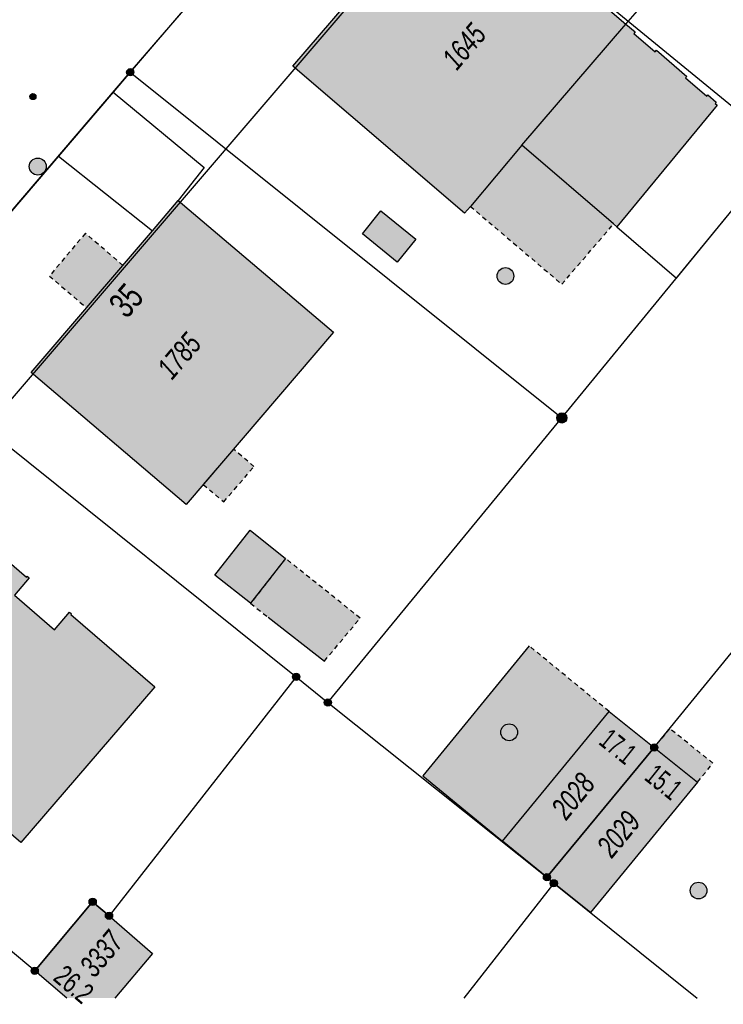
# Model space of a CAD drawing. Header units: metres. Extents: x 2695751 to 2696029, y 1260877 to 1261206.
# Tile 32 of 69: x 2695928 to 2695959, y 1260882 to 1260926. Entities that reach past the tile are written whole.
import ezdxf

# ---------------------------------------------------------------- set-up
doc = ezdxf.new("R2010")
doc.units = ezdxf.units.M
doc.linetypes.add('AUSGEZOGEN', pattern=[0])
doc.linetypes.add('VERDECKT2_S2', pattern=[0.36, 0.2, -0.16])
for name, color, linetype in [('AV_Flächen (EO)', 7, 'AUSGEZOGEN'), ('AV_Gebäudeflächen (BB)', 7, 'AUSGEZOGEN'), ('AV_Gebäudeflächen (EO)', 7, 'AUSGEZOGEN'), ('AV_Haus-Nr.', 7, 'AUSGEZOGEN'), ('AV_Linien (BB)', 7, 'AUSGEZOGEN'), ('AV_Linien (EO)', 7, 'AUSGEZOGEN'), ('AV_Versicherung-Nr.', 7, 'AUSGEZOGEN'), ('Liegenschaftsgrenzen', 7, 'AUSGEZOGEN'), ('PFAV', 255, 'AUSGEZOGEN'), ('PFAW', 255, 'AUSGEZOGEN'), ('RAEW', 8, 'AUSGEZOGEN'), ('RP_Abstandslinie', 7, 'AUSGEZOGEN')]:
    doc.layers.add(name, color=color, linetype=linetype)
doc.styles.add('ARIAL', font='arial.ttf')

msp = doc.modelspace()

# ---------------------------------------------------------------- hatches: boundary and pattern name
at = {"layer": 'AV_Gebäudeflächen (BB)', "true_color": 0xd2d2d2, "transparency": 33554687}
for points in [[(2695954.875, 1260925.907), (2695947.236, 1260932.465), (2695939.99, 1260924.03), (2695947.664, 1260917.461), (2695947.922, 1260917.766), (2695950.228, 1260920.495), (2695954.32, 1260916.979), (2695954.472, 1260916.849), (2695958.95, 1260922.287), (2695958.859, 1260922.365), (2695958.905, 1260922.418), (2695958.526, 1260922.744), (2695958.48, 1260922.691), (2695957.532, 1260923.505), (2695957.591, 1260923.574), (2695956.233, 1260924.74), (2695956.175, 1260924.672), (2695955.219, 1260925.492), (2695955.278, 1260925.561)], [(2695935.233, 1260904.444), (2695941.805, 1260912.14), (2695934.874, 1260918.025), (2695933.724, 1260916.679), (2695928.308, 1260910.343)], [(2695943.099, 1260916.543), (2695944.653, 1260915.278), (2695945.48, 1260916.294), (2695943.926, 1260917.559)], [(2695923.534, 1260904.612), (2695918.095, 1260898.261), (2695917.835, 1260897.957), (2695927.836, 1260889.336), (2695933.825, 1260896.284), (2695930.069, 1260899.523), (2695930.101, 1260899.56), (2695930.018, 1260899.633), (2695929.338, 1260898.844), (2695927.551, 1260900.385), (2695928.216, 1260901.157), (2695928.125, 1260901.235), (2695928.092, 1260901.198), (2695923.788, 1260904.908)], [(2695938.079, 1260903.298), (2695936.507, 1260901.277), (2695938.108, 1260900.025), (2695939.665, 1260902.03)], [(2695951.345, 1260887.779), (2695956.14, 1260893.58), (2695954.117, 1260895.196), (2695949.356, 1260889.393)], [(2695951.345, 1260887.779), (2695951.65, 1260887.51), (2695953.292, 1260886.201), (2695958.076, 1260892.032), (2695956.14, 1260893.58)], [(2695929.894, 1260882.381), (2695932.044, 1260882.381), (2695933.719, 1260884.379), (2695931.78, 1260886.06), (2695931.05, 1260886.68), (2695928.46, 1260883.6)]]:
    msp.add_hatch(color=254, dxfattribs=at).paths.add_polyline_path(points)
at = {"layer": 'AV_Gebäudeflächen (EO)', "true_color": 0xebebeb, "transparency": 33554687}
for points in [[(2695947.922, 1260917.766), (2695952.007, 1260914.287), (2695954.32, 1260916.979), (2695950.228, 1260920.495)], [(2695930.776, 1260913.231), (2695932.399, 1260915.13), (2695930.724, 1260916.562), (2695929.115, 1260914.651)], [(2695937.344, 1260906.915), (2695935.993, 1260905.334), (2695936.906, 1260904.556), (2695938.257, 1260906.137)], [(2695938.108, 1260900.025), (2695938.888, 1260899.399), (2695941.401, 1260897.442), (2695943, 1260899.364), (2695939.665, 1260902.03)], [(2695945.796, 1260892.314), (2695949.356, 1260889.393), (2695954.117, 1260895.196), (2695950.557, 1260898.117)], [(2695956.14, 1260893.58), (2695958.076, 1260892.032), (2695958.756, 1260892.883), (2695956.82, 1260894.431)]]:
    msp.add_hatch(color=7, dxfattribs=at).paths.add_polyline_path(points)
at = {"layer": 'PFAV', "transparency": 33554687}
for points in [[(2695932.892, 1260923.76), (2695932.889, 1260923.793), (2695932.879, 1260923.824), (2695932.863, 1260923.853), (2695932.842, 1260923.878), (2695932.816, 1260923.898), (2695932.786, 1260923.912), (2695932.755, 1260923.921), (2695932.722, 1260923.922), (2695932.689, 1260923.917), (2695932.658, 1260923.906), (2695932.631, 1260923.889), (2695932.607, 1260923.866), (2695932.588, 1260923.839), (2695932.575, 1260923.809), (2695932.568, 1260923.776), (2695932.568, 1260923.744), (2695932.575, 1260923.711), (2695932.588, 1260923.681), (2695932.607, 1260923.654), (2695932.631, 1260923.631), (2695932.658, 1260923.614), (2695932.689, 1260923.603), (2695932.722, 1260923.598), (2695932.755, 1260923.599), (2695932.786, 1260923.608), (2695932.816, 1260923.622), (2695932.842, 1260923.642), (2695932.863, 1260923.667), (2695932.879, 1260923.696), (2695932.889, 1260923.727)], [(2695952.237, 1260908.31), (2695952.233, 1260908.356), (2695952.219, 1260908.4), (2695952.197, 1260908.44), (2695952.167, 1260908.475), (2695952.13, 1260908.503), (2695952.089, 1260908.523), (2695952.044, 1260908.535), (2695951.998, 1260908.537), (2695951.953, 1260908.53), (2695951.91, 1260908.514), (2695951.871, 1260908.49), (2695951.837, 1260908.458), (2695951.811, 1260908.42), (2695951.793, 1260908.378), (2695951.784, 1260908.333), (2695951.784, 1260908.287), (2695951.793, 1260908.242), (2695951.811, 1260908.2), (2695951.837, 1260908.162), (2695951.871, 1260908.13), (2695951.91, 1260908.106), (2695951.953, 1260908.09), (2695951.998, 1260908.083), (2695952.044, 1260908.085), (2695952.089, 1260908.097), (2695952.13, 1260908.117), (2695952.167, 1260908.145), (2695952.197, 1260908.18), (2695952.219, 1260908.22), (2695952.233, 1260908.264)], [(2695940.302, 1260896.74), (2695940.299, 1260896.773), (2695940.289, 1260896.804), (2695940.273, 1260896.833), (2695940.252, 1260896.858), (2695940.226, 1260896.878), (2695940.196, 1260896.892), (2695940.165, 1260896.901), (2695940.132, 1260896.902), (2695940.099, 1260896.897), (2695940.068, 1260896.886), (2695940.041, 1260896.869), (2695940.017, 1260896.846), (2695939.998, 1260896.819), (2695939.985, 1260896.789), (2695939.978, 1260896.756), (2695939.978, 1260896.724), (2695939.985, 1260896.691), (2695939.998, 1260896.661), (2695940.017, 1260896.634), (2695940.041, 1260896.611), (2695940.068, 1260896.594), (2695940.099, 1260896.583), (2695940.132, 1260896.578), (2695940.165, 1260896.579), (2695940.196, 1260896.588), (2695940.226, 1260896.602), (2695940.252, 1260896.622), (2695940.273, 1260896.647), (2695940.289, 1260896.676), (2695940.299, 1260896.707)], [(2695941.722, 1260895.59), (2695941.719, 1260895.623), (2695941.709, 1260895.654), (2695941.693, 1260895.683), (2695941.672, 1260895.708), (2695941.646, 1260895.728), (2695941.616, 1260895.742), (2695941.585, 1260895.751), (2695941.552, 1260895.752), (2695941.519, 1260895.747), (2695941.488, 1260895.736), (2695941.461, 1260895.719), (2695941.437, 1260895.696), (2695941.418, 1260895.669), (2695941.405, 1260895.639), (2695941.398, 1260895.606), (2695941.398, 1260895.574), (2695941.405, 1260895.541), (2695941.418, 1260895.511), (2695941.437, 1260895.484), (2695941.461, 1260895.461), (2695941.488, 1260895.444), (2695941.519, 1260895.433), (2695941.552, 1260895.428), (2695941.585, 1260895.429), (2695941.616, 1260895.438), (2695941.646, 1260895.452), (2695941.672, 1260895.472), (2695941.693, 1260895.497), (2695941.709, 1260895.526), (2695941.719, 1260895.557)], [(2695956.302, 1260893.58), (2695956.299, 1260893.613), (2695956.289, 1260893.644), (2695956.273, 1260893.673), (2695956.252, 1260893.698), (2695956.226, 1260893.718), (2695956.196, 1260893.732), (2695956.165, 1260893.741), (2695956.132, 1260893.742), (2695956.099, 1260893.737), (2695956.068, 1260893.726), (2695956.041, 1260893.709), (2695956.017, 1260893.686), (2695955.998, 1260893.659), (2695955.985, 1260893.629), (2695955.978, 1260893.596), (2695955.978, 1260893.564), (2695955.985, 1260893.531), (2695955.998, 1260893.501), (2695956.017, 1260893.474), (2695956.041, 1260893.451), (2695956.068, 1260893.434), (2695956.099, 1260893.423), (2695956.132, 1260893.418), (2695956.165, 1260893.419), (2695956.196, 1260893.428), (2695956.226, 1260893.442), (2695956.252, 1260893.462), (2695956.273, 1260893.487), (2695956.289, 1260893.516), (2695956.299, 1260893.547)], [(2695951.507, 1260887.779), (2695951.504, 1260887.812), (2695951.494, 1260887.843), (2695951.478, 1260887.872), (2695951.457, 1260887.897), (2695951.431, 1260887.917), (2695951.401, 1260887.931), (2695951.37, 1260887.94), (2695951.337, 1260887.941), (2695951.304, 1260887.936), (2695951.273, 1260887.925), (2695951.246, 1260887.908), (2695951.222, 1260887.885), (2695951.203, 1260887.858), (2695951.19, 1260887.828), (2695951.183, 1260887.795), (2695951.183, 1260887.763), (2695951.19, 1260887.73), (2695951.203, 1260887.7), (2695951.222, 1260887.673), (2695951.246, 1260887.65), (2695951.273, 1260887.633), (2695951.304, 1260887.622), (2695951.337, 1260887.617), (2695951.37, 1260887.618), (2695951.401, 1260887.627), (2695951.431, 1260887.641), (2695951.457, 1260887.661), (2695951.478, 1260887.686), (2695951.494, 1260887.715), (2695951.504, 1260887.746)], [(2695951.812, 1260887.51), (2695951.809, 1260887.543), (2695951.799, 1260887.574), (2695951.783, 1260887.603), (2695951.762, 1260887.628), (2695951.736, 1260887.648), (2695951.706, 1260887.662), (2695951.675, 1260887.671), (2695951.642, 1260887.672), (2695951.609, 1260887.667), (2695951.578, 1260887.656), (2695951.551, 1260887.639), (2695951.527, 1260887.616), (2695951.508, 1260887.589), (2695951.495, 1260887.559), (2695951.488, 1260887.526), (2695951.488, 1260887.494), (2695951.495, 1260887.461), (2695951.508, 1260887.431), (2695951.527, 1260887.404), (2695951.551, 1260887.381), (2695951.578, 1260887.364), (2695951.609, 1260887.353), (2695951.642, 1260887.348), (2695951.675, 1260887.349), (2695951.706, 1260887.358), (2695951.736, 1260887.372), (2695951.762, 1260887.392), (2695951.783, 1260887.417), (2695951.799, 1260887.446), (2695951.809, 1260887.477)], [(2695931.212, 1260886.68), (2695931.209, 1260886.713), (2695931.199, 1260886.744), (2695931.183, 1260886.773), (2695931.162, 1260886.798), (2695931.136, 1260886.818), (2695931.106, 1260886.832), (2695931.075, 1260886.841), (2695931.042, 1260886.842), (2695931.009, 1260886.837), (2695930.978, 1260886.826), (2695930.951, 1260886.809), (2695930.927, 1260886.786), (2695930.908, 1260886.759), (2695930.895, 1260886.729), (2695930.888, 1260886.696), (2695930.888, 1260886.664), (2695930.895, 1260886.631), (2695930.908, 1260886.601), (2695930.927, 1260886.574), (2695930.951, 1260886.551), (2695930.978, 1260886.534), (2695931.009, 1260886.523), (2695931.042, 1260886.518), (2695931.075, 1260886.519), (2695931.106, 1260886.528), (2695931.136, 1260886.542), (2695931.162, 1260886.562), (2695931.183, 1260886.587), (2695931.199, 1260886.616), (2695931.209, 1260886.647)], [(2695931.942, 1260886.06), (2695931.939, 1260886.093), (2695931.929, 1260886.124), (2695931.913, 1260886.153), (2695931.892, 1260886.178), (2695931.866, 1260886.198), (2695931.836, 1260886.212), (2695931.805, 1260886.221), (2695931.772, 1260886.222), (2695931.739, 1260886.217), (2695931.708, 1260886.206), (2695931.681, 1260886.189), (2695931.657, 1260886.166), (2695931.638, 1260886.139), (2695931.625, 1260886.109), (2695931.618, 1260886.076), (2695931.618, 1260886.044), (2695931.625, 1260886.011), (2695931.638, 1260885.981), (2695931.657, 1260885.954), (2695931.681, 1260885.931), (2695931.708, 1260885.914), (2695931.739, 1260885.903), (2695931.772, 1260885.898), (2695931.805, 1260885.899), (2695931.836, 1260885.908), (2695931.866, 1260885.922), (2695931.892, 1260885.942), (2695931.913, 1260885.967), (2695931.929, 1260885.996), (2695931.939, 1260886.027)], [(2695928.622, 1260883.6), (2695928.619, 1260883.633), (2695928.609, 1260883.664), (2695928.593, 1260883.693), (2695928.572, 1260883.718), (2695928.546, 1260883.738), (2695928.516, 1260883.752), (2695928.485, 1260883.761), (2695928.452, 1260883.762), (2695928.419, 1260883.757), (2695928.388, 1260883.746), (2695928.361, 1260883.729), (2695928.337, 1260883.706), (2695928.318, 1260883.679), (2695928.305, 1260883.649), (2695928.298, 1260883.616), (2695928.298, 1260883.584), (2695928.305, 1260883.551), (2695928.318, 1260883.521), (2695928.337, 1260883.494), (2695928.361, 1260883.471), (2695928.388, 1260883.454), (2695928.419, 1260883.443), (2695928.452, 1260883.438), (2695928.485, 1260883.439), (2695928.516, 1260883.448), (2695928.546, 1260883.462), (2695928.572, 1260883.482), (2695928.593, 1260883.507), (2695928.609, 1260883.536), (2695928.619, 1260883.567)]]:
    msp.add_hatch(color=7, dxfattribs=at).paths.add_polyline_path(points)
at = {"layer": 'PFAW', "transparency": 33554687}
for color, points in [(253, [(2695928.841, 1260919.833), (2695928.778, 1260919.877), (2695928.708, 1260919.907), (2695928.633, 1260919.922), (2695928.556, 1260919.922), (2695928.481, 1260919.906), (2695928.411, 1260919.876), (2695928.348, 1260919.832), (2695928.295, 1260919.776), (2695928.255, 1260919.711), (2695928.228, 1260919.639), (2695928.217, 1260919.564), (2695928.221, 1260919.487), (2695928.24, 1260919.413), (2695928.274, 1260919.344), (2695928.321, 1260919.283), (2695928.379, 1260919.234), (2695928.446, 1260919.197), (2695928.52, 1260919.174), (2695928.596, 1260919.166), (2695928.672, 1260919.174), (2695928.745, 1260919.197), (2695928.812, 1260919.234), (2695928.87, 1260919.284), (2695928.917, 1260919.345), (2695928.951, 1260919.414), (2695928.97, 1260919.488), (2695928.974, 1260919.565), (2695928.962, 1260919.641), (2695928.935, 1260919.712), (2695928.894, 1260919.777)]), (7, [(2695949.864, 1260914.652), (2695949.856, 1260914.727), (2695949.834, 1260914.8), (2695949.797, 1260914.866), (2695949.747, 1260914.923), (2695949.687, 1260914.97), (2695949.619, 1260915.003), (2695949.546, 1260915.022), (2695949.47, 1260915.026), (2695949.395, 1260915.015), (2695949.324, 1260914.988), (2695949.259, 1260914.948), (2695949.204, 1260914.896), (2695949.161, 1260914.834), (2695949.131, 1260914.764), (2695949.116, 1260914.69), (2695949.116, 1260914.614), (2695949.131, 1260914.539), (2695949.161, 1260914.47), (2695949.204, 1260914.407), (2695949.259, 1260914.355), (2695949.324, 1260914.315), (2695949.395, 1260914.289), (2695949.47, 1260914.277), (2695949.546, 1260914.281), (2695949.619, 1260914.3), (2695949.687, 1260914.333), (2695949.747, 1260914.38), (2695949.797, 1260914.437), (2695949.834, 1260914.504), (2695949.856, 1260914.576)]), (7, [(2695949.895, 1260894.551), (2695949.832, 1260894.593), (2695949.761, 1260894.621), (2695949.686, 1260894.634), (2695949.61, 1260894.632), (2695949.537, 1260894.614), (2695949.468, 1260894.582), (2695949.407, 1260894.537), (2695949.356, 1260894.481), (2695949.318, 1260894.415), (2695949.294, 1260894.343), (2695949.284, 1260894.268), (2695949.29, 1260894.192), (2695949.311, 1260894.12), (2695949.347, 1260894.052), (2695949.395, 1260893.994), (2695949.454, 1260893.946), (2695949.521, 1260893.911), (2695949.594, 1260893.891), (2695949.67, 1260893.885), (2695949.745, 1260893.895), (2695949.817, 1260893.92), (2695949.882, 1260893.958), (2695949.938, 1260894.01), (2695949.983, 1260894.071), (2695950.014, 1260894.14), (2695950.031, 1260894.214), (2695950.033, 1260894.29), (2695950.019, 1260894.364), (2695949.991, 1260894.435), (2695949.949, 1260894.498)]), (7, [(2695958.355, 1260887.474), (2695958.292, 1260887.516), (2695958.222, 1260887.544), (2695958.147, 1260887.558), (2695958.071, 1260887.556), (2695957.997, 1260887.539), (2695957.928, 1260887.507), (2695957.867, 1260887.462), (2695957.816, 1260887.406), (2695957.778, 1260887.341), (2695957.753, 1260887.269), (2695957.743, 1260887.194), (2695957.749, 1260887.118), (2695957.77, 1260887.045), (2695957.805, 1260886.978), (2695957.853, 1260886.919), (2695957.912, 1260886.871), (2695957.979, 1260886.836), (2695958.052, 1260886.815), (2695958.127, 1260886.809), (2695958.203, 1260886.819), (2695958.274, 1260886.843), (2695958.34, 1260886.881), (2695958.396, 1260886.932), (2695958.441, 1260886.993), (2695958.473, 1260887.062), (2695958.49, 1260887.136), (2695958.492, 1260887.212), (2695958.479, 1260887.287), (2695958.451, 1260887.357), (2695958.409, 1260887.421)])]:
    msp.add_hatch(color=color, dxfattribs=at).paths.add_polyline_path(points)
at = {"layer": 'RAEW', "transparency": 33554687}
msp.add_hatch(color=1, dxfattribs=at).paths.add_polyline_path([(2695928.244, 1260922.675), (2695928.244, 1260922.661), (2695928.246, 1260922.647), (2695928.25, 1260922.634), (2695928.255, 1260922.621), (2695928.261, 1260922.608), (2695928.268, 1260922.596), (2695928.277, 1260922.585), (2695928.286, 1260922.575), (2695928.297, 1260922.566), (2695928.308, 1260922.558), (2695928.32, 1260922.552), (2695928.333, 1260922.546), (2695928.347, 1260922.542), (2695928.36, 1260922.539), (2695928.374, 1260922.538), (2695928.388, 1260922.538), (2695928.402, 1260922.539), (2695928.415, 1260922.542), (2695928.429, 1260922.546), (2695928.442, 1260922.552), (2695928.454, 1260922.558), (2695928.465, 1260922.566), (2695928.476, 1260922.575), (2695928.485, 1260922.585), (2695928.494, 1260922.596), (2695928.501, 1260922.608), (2695928.507, 1260922.621), (2695928.512, 1260922.634), (2695928.516, 1260922.647), (2695928.518, 1260922.661), (2695928.518, 1260922.675), (2695928.518, 1260922.689), (2695928.516, 1260922.703), (2695928.512, 1260922.716), (2695928.507, 1260922.729), (2695928.501, 1260922.742), (2695928.494, 1260922.754), (2695928.485, 1260922.765), (2695928.476, 1260922.775), (2695928.465, 1260922.784), (2695928.454, 1260922.792), (2695928.442, 1260922.798), (2695928.429, 1260922.804), (2695928.415, 1260922.808), (2695928.402, 1260922.811), (2695928.388, 1260922.812), (2695928.374, 1260922.812), (2695928.36, 1260922.811), (2695928.347, 1260922.808), (2695928.333, 1260922.804), (2695928.32, 1260922.798), (2695928.308, 1260922.792), (2695928.297, 1260922.784), (2695928.286, 1260922.775), (2695928.277, 1260922.765), (2695928.268, 1260922.754), (2695928.261, 1260922.742), (2695928.255, 1260922.729), (2695928.25, 1260922.716), (2695928.246, 1260922.703), (2695928.244, 1260922.689)])

# ---------------------------------------------------------------- linework, layer by layer
at = {"layer": 'AV_Flächen (EO)', "color": 7, "linetype": 'AUSGEZOGEN', "transparency": 33554687}
for p, q in [((2695930.776, 1260913.231), (2695932.399, 1260915.13)), ((2695937.344, 1260906.915), (2695935.993, 1260905.334)), ((2695938.888, 1260899.399), (2695941.401, 1260897.442)), ((2695950.557, 1260898.117), (2695945.796, 1260892.314)), ((2695956.14, 1260893.58), (2695958.076, 1260892.032))]:
    msp.add_line(p, q, dxfattribs=at)
at = {"layer": 'AV_Flächen (EO)', "color": 7, "linetype": 'VERDECKT2_S2', "transparency": 33554687}
for p, q in [((2695938.108, 1260900.025), (2695938.888, 1260899.399)), ((2695954.117, 1260895.196), (2695950.557, 1260898.117))]:
    msp.add_line(p, q, dxfattribs=at)
at = {"layer": 'AV_Flächen (EO)', "color": 7, "linetype": 'AUSGEZOGEN', "transparency": 33554687}
for points in [[(2695954.32, 1260916.979), (2695950.228, 1260920.495), (2695947.922, 1260917.766)], [(2695945.796, 1260892.314), (2695949.356, 1260889.393), (2695954.117, 1260895.196)]]:
    msp.add_lwpolyline(points, dxfattribs=at)
at = {"layer": 'AV_Flächen (EO)', "color": 7, "linetype": 'VERDECKT2_S2', "transparency": 33554687}
for points in [[(2695947.922, 1260917.766), (2695952.007, 1260914.287), (2695954.32, 1260916.979)], [(2695932.399, 1260915.13), (2695930.724, 1260916.562), (2695929.115, 1260914.651), (2695930.776, 1260913.231)], [(2695935.993, 1260905.334), (2695936.906, 1260904.556), (2695938.257, 1260906.137), (2695937.344, 1260906.915)], [(2695941.401, 1260897.442), (2695943, 1260899.364), (2695939.665, 1260902.03), (2695938.108, 1260900.025)], [(2695958.076, 1260892.032), (2695958.756, 1260892.883), (2695956.82, 1260894.431), (2695956.14, 1260893.58)]]:
    msp.add_lwpolyline(points, dxfattribs=at)
at = {"layer": 'AV_Linien (BB)', "color": 7, "linetype": 'AUSGEZOGEN', "transparency": 33554687}
for p, q in [((2695954.875, 1260925.907), (2695957.962, 1260929.49)), ((2695931.966, 1260922.867), (2695929.523, 1260920.01)), ((2695929.523, 1260920.01), (2695933.724, 1260916.679)), ((2695933.724, 1260916.679), (2695934.874, 1260918.025)), ((2695956.14, 1260893.58), (2695951.345, 1260887.779))]:
    msp.add_line(p, q, dxfattribs=at)
for points in [[(2695943.15, 1260935.93), (2695932.73, 1260923.76), (2695931.966, 1260922.867)], [(2695954.472, 1260916.849), (2695954.32, 1260916.979), (2695950.228, 1260920.495), (2695947.922, 1260917.766), (2695947.664, 1260917.461), (2695939.99, 1260924.03), (2695947.236, 1260932.465), (2695954.875, 1260925.907)], [(2695954.875, 1260925.907), (2695955.278, 1260925.561), (2695955.219, 1260925.492), (2695956.175, 1260924.672), (2695956.233, 1260924.74), (2695957.591, 1260923.574), (2695957.532, 1260923.505), (2695958.48, 1260922.691), (2695958.526, 1260922.744), (2695958.905, 1260922.418), (2695958.859, 1260922.365), (2695958.95, 1260922.287), (2695954.472, 1260916.849)], [(2695954.472, 1260916.849), (2695957.133, 1260914.563), (2695964.79, 1260923.91)], [(2695931.966, 1260922.867), (2695936.038, 1260919.502), (2695934.874, 1260918.025)], [(2695929.523, 1260920.01), (2695922.03, 1260911.25), (2695919.768, 1260908.615)], [(2695934.874, 1260918.025), (2695941.805, 1260912.14), (2695935.233, 1260904.444)], [(2695935.233, 1260904.444), (2695928.308, 1260910.343), (2695933.724, 1260916.679)], [(2695923.534, 1260904.612), (2695923.788, 1260904.908), (2695928.092, 1260901.198), (2695928.125, 1260901.235), (2695928.216, 1260901.157), (2695927.551, 1260900.385), (2695929.338, 1260898.844), (2695930.018, 1260899.633), (2695930.101, 1260899.56), (2695930.069, 1260899.523), (2695933.825, 1260896.284), (2695927.836, 1260889.336), (2695917.835, 1260897.957), (2695918.095, 1260898.261)], [(2695951.345, 1260887.779), (2695949.356, 1260889.393), (2695954.117, 1260895.196), (2695956.14, 1260893.58)], [(2695956.14, 1260893.58), (2695958.076, 1260892.032), (2695953.292, 1260886.201), (2695951.65, 1260887.51), (2695951.345, 1260887.779)], [(2695929.894, 1260882.381), (2695928.46, 1260883.6), (2695931.05, 1260886.68), (2695931.78, 1260886.06), (2695933.719, 1260884.379), (2695932.044, 1260882.381)]]:
    msp.add_lwpolyline(points, dxfattribs=at)
for points in [[(2695943.099, 1260916.543), (2695943.926, 1260917.559), (2695945.48, 1260916.294), (2695944.653, 1260915.278), (2695943.099, 1260916.543)], [(2695938.079, 1260903.298), (2695939.665, 1260902.03), (2695938.108, 1260900.025), (2695936.507, 1260901.277), (2695938.079, 1260903.298)]]:
    msp.add_lwpolyline(points, close=True, dxfattribs=at)
at = {"layer": 'AV_Linien (EO)', "color": 7, "linetype": 'AUSGEZOGEN', "transparency": 33554687}
msp.add_line((2695950.228, 1260920.495), (2695954.875, 1260925.907), dxfattribs=at)
at = {"layer": 'Liegenschaftsgrenzen', "color": 7, "linetype": 'AUSGEZOGEN', "transparency": 33554687}
for p, q in [((2695932.73, 1260923.76), (2695943.15, 1260935.93)), ((2695952.01, 1260908.31), (2695964.79, 1260923.91)), ((2695922.03, 1260911.25), (2695932.73, 1260923.76)), ((2695932.73, 1260923.76), (2695952.01, 1260908.31)), ((2695922.03, 1260911.25), (2695940.14, 1260896.74)), ((2695941.56, 1260895.59), (2695952.01, 1260908.31)), ((2695940.14, 1260896.74), (2695941.56, 1260895.59)), ((2695941.56, 1260895.59), (2695951.345, 1260887.779)), ((2695951.65, 1260887.51), (2695947.634, 1260882.381)), ((2695951.345, 1260887.779), (2695951.65, 1260887.51)), ((2695951.65, 1260887.51), (2695958.05, 1260882.381))]:
    msp.add_line(p, q, dxfattribs=at)
for points in [[(2695951.345, 1260887.779), (2695956.14, 1260893.58), (2695965.72, 1260905.335), (2695971.59, 1260912.51), (2695974.47, 1260916.03)], [(2695940.14, 1260896.74), (2695931.78, 1260886.06), (2695931.05, 1260886.68), (2695928.46, 1260883.6), (2695927.38, 1260884.51)]]:
    msp.add_lwpolyline(points, dxfattribs=at)
at = {"layer": 'PFAV', "color": 7, "transparency": 33554687}
for centre, radius in [((2695932.73, 1260923.76), 0.162), ((2695952.01, 1260908.31), 0.227), ((2695940.14, 1260896.74), 0.162), ((2695941.56, 1260895.59), 0.162), ((2695956.14, 1260893.58), 0.162), ((2695951.345, 1260887.779), 0.162), ((2695951.65, 1260887.51), 0.162), ((2695931.05, 1260886.68), 0.162), ((2695931.78, 1260886.06), 0.162), ((2695928.46, 1260883.6), 0.162)]:
    msp.add_circle(centre, radius, dxfattribs=at)
at = {"layer": 'PFAW', "transparency": 33554687}
for centre, radius in [((2695928.595, 1260919.545), 0.379), ((2695949.489, 1260914.652), 0.375), ((2695949.659, 1260894.26), 0.375), ((2695958.118, 1260887.184), 0.375)]:
    msp.add_circle(centre, radius, dxfattribs=at)
at = {"layer": 'RAEW', "color": 1, "transparency": 33554687}
msp.add_circle((2695928.381, 1260922.675), 0.137, dxfattribs=at)
at = {"layer": 'RP_Abstandslinie', "color": 7, "linetype": 'AUSGEZOGEN', "transparency": 33554687}
msp.add_lwpolyline([(2696008.304, 1260882.381), (2695998.35, 1260890.53), (2695947.27, 1260932.35), (2695926.54, 1260908.15), (2695905.69, 1260883.84), (2695907.543, 1260882.381)], dxfattribs=at)

# ---------------------------------------------------------------- texts
at = {"layer": 'AV_Haus-Nr.', "color": 7, "transparency": 33554687, "style": 'ARIAL'}
for s, insert, char_height, width, attachment_point, rotation in [('\\W0.70;35', (2695932.101, 1260913.94), 1.1621, 1.68109, 2, 49.4784), ('\\W0.63;17.1', (2695954.81, 1260893.99), 0.92968, 1.96781, 2, 321.381), ('\\W0.63;15.1', (2695956.853, 1260892.399), 0.92968, 1.96781, 2, 321.3558), ('\\W0.70;26.2', (2695929.901, 1260882.632), 0.92968, 2.10446, 8, 319.6215)]:
    msp.add_mtext(s, dxfattribs=dict(at, insert=insert, char_height=char_height, width=width, attachment_point=attachment_point, rotation=rotation))
at = {"layer": 'AV_Versicherung-Nr.', "color": 7, "transparency": 33554687, "char_height": 0.96842, "attachment_point": 5, "style": 'ARIAL'}
for s, insert, width, rotation in [('\\A1;{\\fArial|i1|b0;\\H0.968418;\\W0.700000;\\C7;1645}\\P', (2695947.643, 1260924.912), 2.45636, 49.3362), ('\\A1;{\\fArial|i1|b0;\\H0.968418;\\W0.700000;\\C7;1785}\\P', (2695934.916, 1260911.083), 2.45636, 49.5045), ('\\A1;{\\fArial|i1|b0;\\H0.968418;\\W0.700000;\\C7;2028}\\P', (2695952.513, 1260891.412), 2.46457, 50.6331), ('\\A1;{\\fArial|i1|b0;\\H0.968418;\\W0.700000;\\C7;2029}\\P', (2695954.548, 1260889.713), 2.46457, 50.6331), ('\\A1;{\\fArial|i1|b0;\\H0.968418;\\W0.700000;\\C7;3337}\\P', (2695931.445, 1260884.357), 2.46457, 50.0292)]:
    msp.add_mtext(s, dxfattribs=dict(at, insert=insert, width=width, rotation=rotation))

doc.saveas('drawing.dxf')
